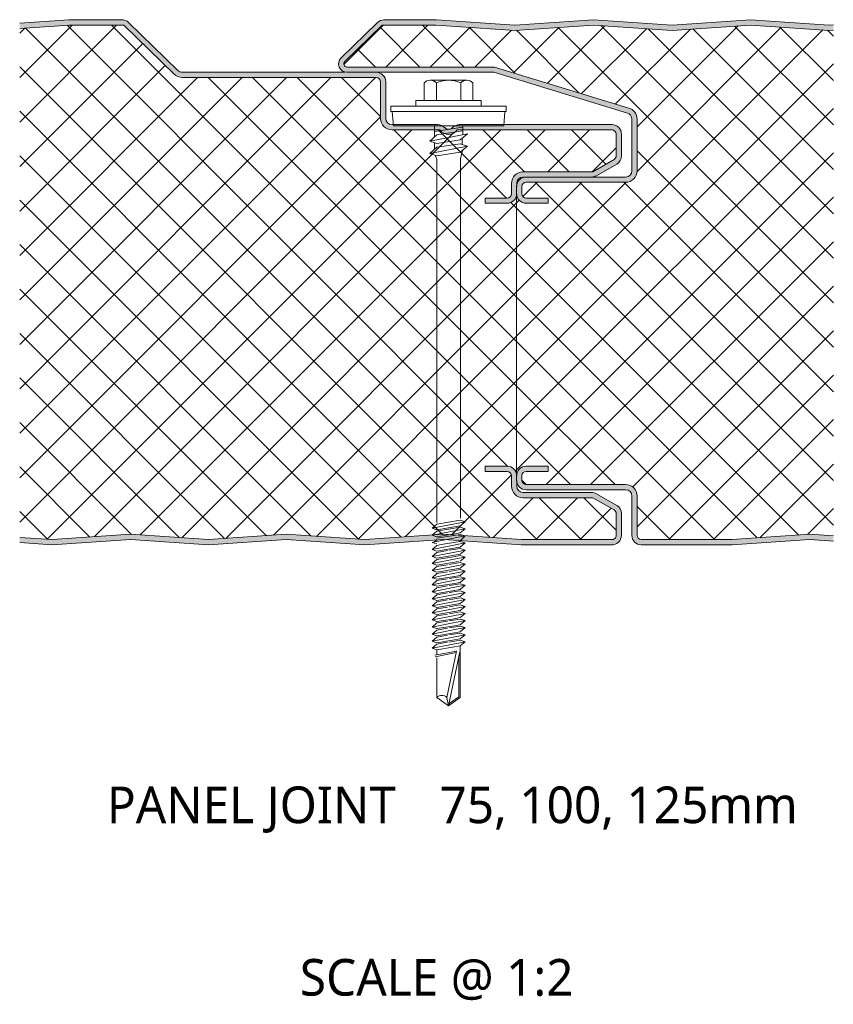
# Model space of a CAD drawing. Header units: millimetres. Extents: x 4011 to 12224, y -1824 to 4419.
# Tile 1 of 12: x 8027 to 8183, y -1824 to -1636. Entities that reach past the tile are written whole.
import ezdxf

# ---------------------------------------------------------------- set-up
doc = ezdxf.new("R2010")
doc.units = ezdxf.units.MM
doc.layers.add('A-DETL-GENF', color=92, linetype='Continuous', lineweight=13)
doc.layers.add('G-ANNO-TEXT', color=231, linetype='Continuous', lineweight=9)
doc.styles.add('Yu Gothic_2', font='Yu Gothic.ttf', dxfattribs={"height": 7})
doc.styles.add('Yu Gothic_B', font='Yu Gothic.ttf', dxfattribs={"height": 7})
pattern_1 = [(45, (-3448.142, 1735.787), (-4.242641, 4.242641), []), (135, (-3448.142, 1735.787), (-4.242641, -4.242641), [])]

# ---------------------------------------------------------------- blocks, each defined once
blk = doc.blocks.new('HFX 1000 - SATINLINE - SATINLINE - HFX 1000 100mm - JOINT - SATINLINE - SATINLINE-4530869-ALL PANELS 15')
at = {"layer": 'A-DETL-GENF'}
h = blk.add_hatch(color=256, dxfattribs=at)
h.paths.add_polyline_path([(6.17, -0.01), (21.26, 0.99), (36.03, 0), (50.97, 0.99), (65.89, -0.01), (80.97, 0.99), (96.09, 0), (113.38, 0.02), (113.78, 0.14), (114.15, 0.34), (114.46, 0.63), (114.7, 1), (114.84, 1.38), (114.89, 1.8), (114.89, 5.96), (114.83, 6.42), (114.65, 6.86), (114.36, 7.23), (113.89, 7.57), (110.11, 9.75), (109.67, 9.93), (109.21, 9.99), (96.09, 9.99), (95.78, 10.04), (95.49, 10.16), (95.24, 10.35), (95.04, 10.62), (94.93, 10.88), (94.89, 11.19), (94.88, 13.22), (94.83, 13.66), (94.65, 14.09), (94.36, 14.47), (93.99, 14.75), (93.55, 14.93), (93.09, 14.99), (88.89, 14.99), (88.89, 13.99), (93.09, 13.99), (93.35, 13.94), (93.49, 13.89), (93.65, 13.76), (93.78, 13.59), (93.86, 13.4), (93.89, 13.19), (93.89, 11.19), (93.96, 10.63), (94.18, 10.09), (94.53, 9.64), (94.99, 9.29), (95.52, 9.07), (96.09, 8.99), (109.42, 8.99), (113.49, 6.65), (113.65, 6.52), (113.78, 6.36), (113.86, 6.16), (113.89, 5.84), (113.86, 1.61), (113.8, 1.43), (113.69, 1.27), (113.49, 1.11), (113.38, 1.05), (113.19, 1), (113, 1), (95.52, 1.02), (80.89, 2), (65.75, 1), (50.89, 2), (36.03, 1), (21.17, 2), (6.17, 0.99), (0, 1.41), (0, 0.41), (5.9, 0.01)])
h.paths.add_polyline_path([(93.09, 65.19), (93.55, 65.25), (93.99, 65.43), (94.36, 65.72), (94.65, 66.09), (94.83, 66.52), (94.88, 67), (94.89, 68.99), (94.95, 69.34), (95.05, 69.59), (95.24, 69.84), (95.49, 70.03), (95.78, 70.15), (96.22, 70.19), (109.21, 70.19), (109.67, 70.25), (110.11, 70.43), (113.99, 72.67), (114.36, 72.96), (114.65, 73.33), (114.83, 73.76), (114.89, 74.23), (114.89, 78.39), (114.83, 78.86), (114.65, 79.29), (114.36, 79.66), (113.99, 79.95), (113.49, 80.14), (112.93, 80.19), (83.94, 80.19), (83.54, 80.14), (83.22, 80.04), (82.93, 79.88), (82.26, 79.39), (82.03, 79.33), (81.8, 79.33), (81.57, 79.37), (81.36, 79.47), (81.16, 79.61), (80.88, 79.86), (80.56, 80.04), (80.21, 80.15), (79.84, 80.19), (71.09, 80.19), (70.78, 80.23), (70.49, 80.35), (70.24, 80.54), (70.04, 80.82), (69.93, 81.08), (69.89, 81.39), (69.89, 88.39), (69.83, 88.86), (69.65, 89.29), (69.36, 89.66), (68.99, 89.95), (68.49, 90.14), (68.09, 90.19), (31.04, 90.19), (30.73, 90.23), (30.44, 90.35), (30.2, 90.53), (20.8, 99.68), (20.5, 99.91), (20.16, 100.08), (19.8, 100.17), (18.85, 100.19), (9.41, 100.19), (0, 99.55), (0, 98.55), (9.44, 99.19), (19.88, 99.19), (29.5, 89.81), (29.95, 89.47), (30.48, 89.26), (31.04, 89.19), (68.09, 89.19), (68.29, 89.16), (68.49, 89.08), (68.65, 88.96), (68.78, 88.79), (68.86, 88.6), (68.89, 88.39), (68.89, 81.39), (68.96, 80.82), (69.18, 80.29), (69.53, 79.83), (69.99, 79.48), (70.52, 79.26), (71.09, 79.19), (80.24, 79.19), (80.56, 78.83), (80.96, 78.55), (81.41, 78.38), (81.89, 78.32), (82.37, 78.38), (82.82, 78.55), (83.22, 78.83), (83.54, 79.19), (113.09, 79.19), (113.29, 79.16), (113.49, 79.08), (113.65, 78.96), (113.78, 78.79), (113.86, 78.6), (113.89, 78.39), (113.89, 74.23), (113.86, 74.02), (113.78, 73.83), (113.65, 73.66), (113.49, 73.54), (109.42, 71.19), (96.09, 71.19), (95.52, 71.11), (94.99, 70.9), (94.53, 70.55), (94.18, 70.09), (93.96, 69.56), (93.89, 68.99), (93.89, 66.99), (93.86, 66.78), (93.78, 66.59), (93.65, 66.42), (93.49, 66.3), (93.29, 66.22), (93.09, 66.19), (88.89, 66.19), (88.89, 65.19)])
h = blk.add_hatch(color=256, dxfattribs=at)
h.paths.add_polyline_path([(135.99, 0), (136.03, 0), (150.94, 1), (155.35, 0.7), (155.35, 1.7), (150.89, 2), (135.99, 1), (118.68, 1), (118.48, 1.02), (118.28, 1.1), (118.12, 1.23), (117.99, 1.4), (117.91, 1.59), (117.88, 1.8), (117.88, 9.3), (117.81, 9.86), (117.59, 10.4), (117.24, 10.85), (116.78, 11.2), (116.25, 11.42), (115.68, 11.5), (96.68, 11.5), (96.48, 11.52), (96.28, 11.6), (96.12, 11.73), (95.99, 11.9), (95.91, 12.09), (95.88, 12.3), (95.88, 13.2), (95.91, 13.4), (96.04, 13.66), (96.12, 13.76), (96.28, 13.89), (96.48, 13.97), (96.68, 14), (100.88, 14), (100.88, 15), (96.68, 15), (96.22, 14.93), (95.78, 14.75), (95.41, 14.47), (95.13, 14.1), (94.95, 13.66), (94.88, 13.2), (94.9, 12.21), (94.95, 11.83), (95.13, 11.4), (95.41, 11.02), (95.78, 10.74), (96.22, 10.56), (96.68, 10.5), (115.68, 10.5), (116, 10.45), (116.28, 10.33), (116.53, 10.14), (116.72, 9.9), (116.84, 9.61), (116.88, 9.3), (116.88, 1.8), (116.95, 1.33), (117.13, 0.9), (117.41, 0.52), (117.78, 0.24), (118.22, 0.06), (118.68, 0), (128.16, 0)])
h.paths.add_polyline_path([(96.68, 65.19), (100.88, 65.19), (100.88, 66.19), (96.68, 66.19), (96.48, 66.22), (96.28, 66.3), (96.12, 66.42), (95.99, 66.59), (95.91, 66.78), (95.88, 66.99), (95.88, 68.39), (95.91, 68.6), (95.99, 68.79), (96.12, 68.96), (96.28, 69.08), (96.48, 69.16), (96.68, 69.19), (115.68, 69.19), (116.25, 69.26), (116.78, 69.48), (117.24, 69.83), (117.59, 70.29), (117.81, 70.82), (117.88, 71.39), (117.88, 81.26), (117.81, 81.81), (117.6, 82.33), (117.27, 82.78), (116.84, 83.13), (116.33, 83.36), (90.68, 91.19), (62.35, 91.21), (62.21, 91.26), (62.07, 91.36), (62, 91.44), (61.93, 91.56), (61.89, 91.7), (61.89, 91.86), (61.93, 92.01), (62, 92.13), (62.15, 92.3), (69.23, 99.19), (79.52, 99.19), (94.55, 98.18), (109.55, 99.19), (124.55, 98.18), (139.55, 99.19), (154.55, 98.18), (155.35, 98.24), (155.35, 99.24), (154.46, 99.19), (139.55, 100.19), (124.46, 99.19), (109.55, 100.19), (94.46, 99.19), (79.52, 100.19), (69.55, 100.19), (69.09, 100.13), (68.66, 99.96), (68.3, 99.68), (61.37, 92.94), (61.13, 92.64), (60.95, 92.22), (60.9, 91.84), (60.91, 91.55), (61.01, 91.19), (61.19, 90.86), (61.44, 90.58), (61.76, 90.37), (62.11, 90.23), (62.63, 90.19), (90.54, 90.19), (116.03, 82.41), (116.31, 82.28), (116.55, 82.09), (116.73, 81.84), (116.85, 81.56), (116.88, 81.26), (116.88, 71.39), (116.84, 71.08), (116.72, 70.79), (116.53, 70.54), (116.25, 70.34), (116, 70.23), (115.68, 70.19), (96.68, 70.19), (96.22, 70.13), (95.78, 69.95), (95.41, 69.66), (95.13, 69.29), (94.95, 68.86), (94.88, 68.39), (94.88, 66.99), (94.95, 66.52), (95.13, 66.09), (95.44, 65.7), (95.78, 65.43), (96.22, 65.25)])
h = blk.add_hatch(dxfattribs=at)
h.set_pattern_fill('FP_6', color=256, style=0, pattern_type=2)
h.set_pattern_definition(pattern_1)
h.paths.add_polyline_path([(65.89, 0.99), (80.89, 2), (95.78, 1), (113.19, 1), (113.38, 1.05), (113.55, 1.14), (113.69, 1.27), (113.8, 1.43), (113.86, 1.61), (113.89, 1.8), (113.89, 5.96), (113.86, 6.16), (113.78, 6.36), (113.65, 6.52), (113.49, 6.65), (109.42, 8.99), (96.09, 8.99), (95.52, 9.07), (94.99, 9.29), (94.53, 9.64), (94.18, 10.09), (93.96, 10.63), (93.89, 11.19), (93.89, 13.19), (93.86, 13.4), (93.78, 13.59), (93.65, 13.76), (93.49, 13.89), (93.29, 13.97), (93.09, 13.99), (88.89, 13.99), (88.89, 14.99), (93.09, 14.99), (93.55, 14.93), (93.99, 14.75), (94.36, 14.47), (94.65, 14.09), (94.83, 13.66), (94.88, 13.22), (94.88, 66.97), (94.83, 66.52), (94.65, 66.09), (94.33, 65.7), (93.99, 65.43), (93.55, 65.25), (93.09, 65.19), (88.89, 65.19), (88.89, 66.19), (93.09, 66.19), (93.35, 66.24), (93.49, 66.3), (93.65, 66.42), (93.78, 66.59), (93.86, 66.78), (93.89, 66.99), (93.89, 68.99), (93.96, 69.56), (94.18, 70.09), (94.53, 70.55), (94.99, 70.9), (95.52, 71.11), (96.09, 71.19), (109.42, 71.19), (113.49, 73.54), (113.65, 73.66), (113.78, 73.83), (113.86, 74.02), (113.89, 74.23), (113.89, 78.39), (113.86, 78.6), (113.78, 78.79), (113.6, 79), (113.49, 79.08), (113.29, 79.16), (113.09, 79.19), (83.54, 79.19), (83.22, 78.83), (82.82, 78.55), (82.37, 78.38), (81.89, 78.32), (81.41, 78.38), (80.96, 78.55), (80.56, 78.83), (80.24, 79.19), (71.09, 79.19), (70.52, 79.26), (69.99, 79.48), (69.53, 79.83), (69.18, 80.29), (68.96, 80.82), (68.89, 81.39), (68.89, 88.39), (68.86, 88.6), (68.78, 88.79), (68.65, 88.96), (68.49, 89.08), (68.29, 89.16), (68.09, 89.19), (31.04, 89.19), (30.48, 89.26), (29.95, 89.47), (29.5, 89.81), (19.88, 99.19), (9.44, 99.19), (0, 98.55), (0, 1.41), (6.17, 0.99), (21.17, 2), (36.03, 1), (50.89, 2)])
h = blk.add_hatch(dxfattribs=at)
h.set_pattern_fill('FP_6', color=256, style=0, pattern_type=2)
h.set_pattern_definition(pattern_1)
h.paths.add_polyline_path([(128.16, 1), (135.99, 1), (150.89, 2), (155.35, 1.7), (155.35, 98.24), (154.55, 98.18), (139.55, 99.19), (124.55, 98.18), (109.55, 99.19), (94.55, 98.18), (79.52, 99.19), (69.23, 99.19), (61.98, 92.11), (61.92, 91.98), (61.89, 91.84), (61.89, 91.7), (61.93, 91.56), (62, 91.44), (62.1, 91.34), (62.21, 91.26), (62.35, 91.21), (62.49, 91.19), (90.68, 91.19), (116.33, 83.36), (116.84, 83.13), (117.27, 82.78), (117.6, 82.33), (117.81, 81.81), (117.88, 81.26), (117.88, 71.39), (117.81, 70.82), (117.59, 70.29), (117.24, 69.83), (116.78, 69.48), (116.25, 69.26), (115.68, 69.19), (96.68, 69.19), (96.48, 69.16), (96.28, 69.08), (96.12, 68.96), (95.99, 68.79), (95.91, 68.6), (95.88, 68.39), (95.88, 66.99), (95.91, 66.78), (95.99, 66.59), (96.12, 66.42), (96.28, 66.3), (96.48, 66.22), (96.68, 66.19), (100.88, 66.19), (100.88, 65.19), (96.68, 65.19), (96.22, 65.25), (95.78, 65.43), (95.41, 65.72), (95.13, 66.09), (94.95, 66.52), (94.88, 66.99), (94.88, 13.2), (94.95, 13.66), (95.13, 14.1), (95.41, 14.47), (95.78, 14.75), (96.22, 14.93), (96.68, 15), (100.88, 15), (100.88, 14), (96.68, 14), (96.48, 13.97), (96.28, 13.89), (96.12, 13.76), (95.99, 13.6), (95.91, 13.4), (95.88, 13.2), (95.88, 12.3), (95.91, 12.09), (95.99, 11.9), (96.12, 11.73), (96.28, 11.6), (96.48, 11.52), (96.68, 11.5), (115.68, 11.5), (116.25, 11.42), (116.78, 11.2), (117.24, 10.85), (117.59, 10.4), (117.81, 9.86), (117.88, 9.3), (117.88, 1.8), (117.91, 1.59), (117.99, 1.4), (118.12, 1.23), (118.28, 1.1), (118.48, 1.02), (118.68, 1), (119.45, 1)])
for p, q in [((9.41, 100.19), (0, 99.55)), ((19.42, 100.19), (9.41, 100.19)), ((30.2, 90.53), (20.8, 99.68)), ((68.3, 99.68), (61.37, 92.94)), ((79.55, 100.19), (69.55, 100.19)), ((94.55, 99.19), (79.55, 100.19)), ((109.55, 100.19), (94.55, 99.19)), ((124.55, 99.19), (109.55, 100.19)), ((139.55, 100.19), (124.55, 99.19)), ((154.55, 99.19), (139.55, 100.19)), ((9.44, 99.19), (0, 98.55)), ((19.88, 99.19), (9.44, 99.19)), ((29.5, 89.81), (19.88, 99.19)), ((69.23, 99.19), (62.07, 92.22)), ((79.52, 99.19), (69.23, 99.19)), ((94.55, 98.18), (79.52, 99.19)), ((109.55, 99.19), (94.55, 98.18)), ((124.55, 98.18), (109.55, 99.19)), ((139.55, 99.19), (124.55, 98.18)), ((154.55, 98.18), (139.55, 99.19)), ((155.35, 99.24), (154.55, 99.19)), ((155.35, 98.24), (154.55, 98.18)), ((62.49, 91.19), (90.68, 91.19)), ((90.68, 91.19), (116.33, 83.36)), ((62.11, 90.19), (31.04, 90.19)), ((68.09, 89.19), (31.04, 89.19)), ((62.49, 90.19), (90.54, 90.19)), ((68.89, 81.39), (68.89, 88.39)), ((69.89, 81.39), (69.89, 88.39)), ((78.4, 88.69), (85.36, 88.69)), ((90.54, 90.19), (116.03, 82.41)), ((77.24, 88.16), (77.24, 84.83)), ((79.56, 88.16), (79.56, 84.83)), ((84.2, 88.16), (84.2, 84.83)), ((86.52, 88.16), (86.52, 84.83)), ((88.13, 84.83), (75.63, 84.83)), ((75.63, 84.83), (75.63, 83.69)), ((88.13, 83.69), (88.13, 84.83)), ((92.88, 83.69), (70.88, 83.69)), ((70.88, 83.69), (70.88, 82.69)), ((92.88, 82.69), (92.88, 83.69)), ((70.88, 82.69), (92.88, 82.69)), ((71.13, 82.69), (71.36, 79.99)), ((92.41, 79.99), (92.63, 82.69)), ((116.88, 81.26), (116.88, 71.39)), ((117.88, 81.26), (117.88, 71.39)), ((79.84, 80.19), (71.09, 80.19)), ((80.24, 79.19), (71.09, 79.19)), ((92.41, 79.99), (71.36, 79.99)), ((79.19, 79.99), (79.19, 77.87)), ((84.58, 79.73), (79.19, 78.91)), ((84.58, 79.01), (79.63, 78.25)), ((113.09, 79.19), (83.54, 79.19)), ((113.09, 80.19), (83.94, 80.19)), ((84.58, 79.99), (84.58, 78.29)), ((78.28, 77.07), (85.49, 78.47)), ((79.63, 78.25), (78.28, 77.07)), ((79.63, 76.6), (78.28, 77.07)), ((84.13, 77.29), (79.63, 76.6)), ((85.49, 78.47), (84.13, 77.29)), ((84.49, 77.61), (84.49, 76.44)), ((113.89, 74.23), (113.89, 78.39)), ((114.89, 74.23), (114.89, 78.39)), ((78.28, 74.69), (85.49, 76.1)), ((79.63, 75.87), (78.28, 74.69)), ((79.19, 76.75), (79.19, 75.49)), ((84.13, 76.56), (79.63, 75.87)), ((85.49, 76.1), (84.13, 76.56)), ((84.13, 74.92), (85.49, 76.1)), ((84.15, 73.64), (84.52, 75.25)), ((78.28, 74.69), (79.63, 74.23)), ((79.32, 74.34), (79.64, 73.6)), ((79.63, 74.23), (84.13, 74.92)), ((79.64, 73.6), (79.64, 4.24)), ((84.15, 5.06), (84.15, 73.64)), ((109.42, 71.19), (113.49, 73.54)), ((110.11, 70.43), (113.99, 72.67)), ((96.09, 71.19), (109.42, 71.19)), ((96.09, 70.19), (96.68, 70.19)), ((115.68, 70.19), (96.68, 70.19)), ((93.89, 66.99), (93.89, 68.99)), ((94.88, 68.39), (94.88, 66.99)), ((94.89, 68.39), (94.89, 68.99)), ((95.88, 68.39), (95.88, 66.99)), ((115.68, 69.19), (96.68, 69.19)), ((88.89, 65.19), (88.89, 66.19)), ((88.89, 66.19), (93.09, 66.19)), ((94.88, 66.99), (94.88, 13.2)), ((96.68, 66.19), (100.88, 66.19)), ((100.88, 66.19), (100.88, 65.19)), ((93.09, 65.19), (88.89, 65.19)), ((100.88, 65.19), (96.68, 65.19)), ((88.89, 13.99), (88.89, 14.99)), ((88.89, 14.99), (93.09, 14.99)), ((93.09, 13.99), (88.89, 13.99)), ((93.89, 11.19), (93.89, 13.19)), ((94.88, 13.2), (94.88, 12.3)), ((95.88, 13.2), (95.88, 12.3)), ((96.68, 15), (100.88, 15)), ((100.88, 14), (96.68, 14)), ((100.88, 15), (100.88, 14)), ((94.89, 11.19), (94.89, 12.3)), ((96.68, 11.5), (115.68, 11.5)), ((109.21, 9.99), (96.09, 9.99)), ((96.68, 10.5), (115.68, 10.5)), ((113.99, 7.51), (110.11, 9.75)), ((109.42, 8.99), (96.09, 8.99)), ((113.49, 6.65), (109.42, 8.99)), ((116.88, 9.3), (116.88, 1.8)), ((117.88, 9.3), (117.88, 1.8)), ((113.89, 1.8), (113.89, 5.96)), ((114.89, 1.8), (114.89, 5.96)), ((78.73, 3.15), (85.03, 4.38)), ((79.63, 3.93), (78.73, 3.15)), ((79.63, 3.93), (84.13, 4.69)), ((85.03, 4.38), (84.13, 4.69)), ((85.03, 4.38), (84.13, 3.6)), ((6.17, 0.99), (21.17, 2)), ((21.17, 2), (36.03, 1)), ((36.03, 1), (50.89, 2)), ((50.89, 2), (65.89, 0.99)), ((65.89, 0.99), (80.89, 2)), ((78.73, 3.15), (79.63, 2.84)), ((78.73, 1.81), (85.03, 3.03)), ((79.63, 2.59), (78.73, 1.81)), ((79.63, 2.84), (84.13, 3.6)), ((84.13, 3.34), (79.63, 2.59)), ((84.13, 2.25), (79.63, 1.5)), ((84.13, 1.99), (79.63, 1.24)), ((80.89, 2), (95.78, 1)), ((85.03, 3.03), (84.13, 3.34)), ((85.03, 3.03), (84.13, 2.25)), ((85.03, 1.68), (84.13, 1.99)), ((135.99, 1), (150.89, 2)), ((150.89, 2), (155.35, 1.7)), ((0, 1.41), (6.17, 0.99)), ((0, 0.41), (6.17, -0.01)), ((6.17, -0.01), (21.17, 1)), ((21.17, 1), (36.03, 0)), ((36.03, 0), (50.89, 1)), ((50.89, 1), (65.89, -0.01)), ((65.89, -0.01), (80.89, 1)), ((78.73, 1.81), (79.63, 1.5)), ((78.73, 0.46), (79.84, 0.67)), ((78.73, 0.46), (79.63, 0.15)), ((79.12, 0.53), (79.72, 1)), ((79.63, -0.11), (80.49, 0.04)), ((79.64, 0.64), (85.03, 1.68)), ((80.49, 0.04), (84.13, 0.65)), ((80.89, 1), (95.75, 0)), ((85.03, 0.34), (80.98, -0.45)), ((85.03, 0.34), (83.9, 0.72)), ((85.03, 1.68), (83.96, 0.62)), ((85.03, 0.34), (84.13, -0.44)), ((95.75, 0), (112.96, 0)), ((95.78, 1), (113, 1)), ((118.68, 1), (135.99, 1)), ((136.03, 0), (150.89, 1)), ((150.89, 1), (155.35, 0.7)), ((79.63, -0.11), (78.73, -0.89)), ((80.98, -0.45), (78.73, -0.89)), ((78.73, -0.89), (79.63, -1.2)), ((79.63, -1.45), (78.73, -2.23)), ((78.73, -2.23), (82.13, -1.57)), ((79.63, -1.2), (81.43, -0.9)), ((81.66, -1.11), (79.63, -1.45)), ((81.43, -0.9), (84.13, -0.44)), ((84.13, -0.7), (81.98, -1.06)), ((82.13, -1.57), (85.03, -1.01)), ((84.13, -1.79), (82.61, -2.05)), ((85.03, -1.01), (84.13, -0.7)), ((85.03, -1.01), (84.13, -1.79)), ((118.68, 0), (136.03, 0)), ((78.73, -2.23), (79.63, -2.54)), ((78.73, -3.58), (83.27, -2.7)), ((79.63, -2.8), (78.73, -3.58)), ((78.73, -3.58), (79.63, -3.89)), ((82.61, -2.05), (79.63, -2.54)), ((82.83, -2.27), (79.63, -2.8)), ((79.63, -3.89), (83.78, -3.2)), ((84.13, -3.39), (81.98, -3.75)), ((82.13, -4.27), (85.03, -3.7)), ((84.13, -2.05), (82.83, -2.27)), ((83.27, -2.7), (85.03, -2.36)), ((85.03, -2.36), (84.1, -3.14)), ((85.03, -2.36), (84.13, -2.05)), ((85.03, -3.7), (84.13, -3.39)), ((85.03, -3.7), (84.13, -4.48)), ((79.63, -4.15), (78.73, -4.93)), ((78.73, -4.93), (82.13, -4.27)), ((78.73, -4.93), (79.63, -5.24)), ((79.63, -5.5), (78.73, -6.28)), ((78.73, -6.28), (82.13, -5.62)), ((81.66, -3.81), (79.63, -4.15)), ((82.61, -4.74), (79.63, -5.24)), ((81.66, -5.16), (79.63, -5.5)), ((84.13, -4.75), (81.98, -5.11)), ((82.13, -5.62), (85.03, -5.06)), ((84.13, -4.48), (82.61, -4.74)), ((85.03, -5.06), (84.13, -4.75)), ((85.03, -5.06), (84.13, -5.84)), ((78.73, -6.28), (79.63, -6.59)), ((79.63, -6.84), (78.73, -7.62)), ((78.73, -7.62), (82.13, -6.96)), ((82.61, -6.09), (79.63, -6.59)), ((81.66, -6.5), (79.63, -6.84)), ((82.61, -7.43), (79.63, -7.93)), ((84.13, -6.09), (81.98, -6.45)), ((84.13, -7.43), (81.98, -7.79)), ((82.13, -6.96), (85.03, -6.4)), ((84.13, -5.84), (82.61, -6.09)), ((84.13, -7.18), (82.61, -7.43)), ((85.03, -6.4), (84.13, -6.09)), ((85.03, -6.4), (84.13, -7.18)), ((85.03, -7.74), (84.13, -7.43)), ((78.73, -7.62), (79.63, -7.93)), ((79.63, -8.19), (78.73, -8.97)), ((78.73, -8.97), (82.13, -8.31)), ((78.73, -8.97), (79.63, -9.28)), ((81.66, -7.85), (79.63, -8.19)), ((82.61, -8.78), (79.63, -9.28)), ((81.66, -9.19), (79.63, -9.53)), ((84.13, -8.78), (81.98, -9.14)), ((82.13, -8.31), (85.03, -7.74)), ((82.13, -9.66), (85.03, -9.09)), ((84.13, -8.52), (82.61, -8.78)), ((85.03, -7.74), (84.13, -8.52)), ((85.03, -9.09), (84.13, -8.78)), ((85.03, -9.09), (84.13, -9.87)), ((79.63, -9.53), (78.73, -10.31)), ((78.73, -10.31), (82.13, -9.66)), ((78.73, -10.31), (79.63, -10.62)), ((79.63, -10.88), (78.73, -11.66)), ((78.73, -11.66), (82.13, -11)), ((82.61, -10.13), (79.63, -10.62)), ((81.66, -10.54), (79.63, -10.88)), ((84.13, -10.13), (81.98, -10.49)), ((82.13, -11), (85.03, -10.44)), ((84.13, -9.87), (82.61, -10.13)), ((84.13, -11.22), (82.61, -11.47)), ((85.03, -10.44), (84.13, -10.13)), ((85.03, -10.44), (84.13, -11.22)), ((78.73, -11.66), (79.63, -11.97)), ((79.63, -12.23), (78.73, -13.01)), ((78.73, -13.01), (82.13, -12.35)), ((78.73, -13.01), (79.63, -13.32)), ((82.61, -11.47), (79.63, -11.97)), ((81.66, -11.89), (79.63, -12.23)), ((82.61, -12.82), (79.63, -13.32)), ((84.13, -11.47), (81.98, -11.83)), ((84.13, -12.82), (81.98, -13.18)), ((82.13, -12.35), (85.03, -11.78)), ((82.13, -13.7), (85.03, -13.13)), ((84.13, -12.57), (82.61, -12.82)), ((85.03, -11.78), (84.13, -11.47)), ((85.03, -11.78), (84.13, -12.57)), ((85.03, -13.13), (84.13, -12.82)), ((85.03, -13.13), (84.13, -13.91)), ((79.63, -13.57), (78.73, -14.35)), ((78.73, -14.35), (82.13, -13.7)), ((78.73, -14.35), (79.63, -14.66)), ((79.63, -14.92), (78.73, -15.7)), ((81.66, -13.23), (79.63, -13.57)), ((82.61, -14.17), (79.63, -14.66)), ((81.66, -14.58), (79.63, -14.92)), ((84.13, -14.17), (81.98, -14.53)), ((82.13, -15.04), (85.03, -14.48)), ((84.13, -13.91), (82.61, -14.17)), ((85.03, -14.48), (84.13, -14.17)), ((85.03, -14.48), (84.13, -15.26)), ((78.73, -15.7), (82.13, -15.04)), ((78.73, -15.7), (79.63, -16.01)), ((79.63, -16.27), (78.73, -17.05)), ((78.73, -17.05), (82.13, -16.39)), ((82.61, -15.51), (79.63, -16.01)), ((81.66, -15.93), (79.63, -16.27)), ((82.61, -16.86), (79.63, -17.36)), ((84.13, -15.51), (81.98, -15.87)), ((84.13, -16.86), (81.98, -17.22)), ((82.13, -16.39), (85.03, -15.82)), ((84.13, -15.26), (82.61, -15.51)), ((84.13, -16.61), (82.61, -16.86)), ((85.03, -15.82), (84.13, -15.51)), ((85.03, -15.82), (84.13, -16.61)), ((85.03, -17.17), (84.13, -16.86)), ((78.73, -17.05), (79.63, -17.36)), ((79.63, -17.61), (78.73, -18.39)), ((78.73, -18.39), (82.13, -17.74)), ((78.73, -18.39), (79.63, -18.7)), ((81.66, -17.27), (79.63, -17.61)), ((82.61, -18.21), (79.63, -18.7)), ((81.66, -18.62), (79.63, -18.96)), ((84.13, -18.21), (81.98, -18.57)), ((82.13, -17.74), (85.03, -17.17)), ((82.13, -19.08), (85.03, -18.52)), ((84.13, -17.95), (82.61, -18.21)), ((85.03, -17.17), (84.13, -17.95)), ((85.03, -18.52), (84.13, -18.21)), ((85.03, -18.52), (84.13, -19.3)), ((79.63, -18.96), (78.73, -19.74)), ((78.73, -19.74), (82.13, -19.08)), ((78.73, -19.74), (79.63, -20.05)), ((83.37, -20.32), (79.24, -21.05)), ((79.3, -21.37), (83.31, -20.59)), ((82.61, -19.55), (79.63, -20.05)), ((79.63, -20.05), (79.63, -20.98)), ((81.54, -29.13), (83.37, -20.32)), ((84.01, -20.45), (81.88, -30.71)), ((84.13, -19.3), (82.61, -19.55)), ((84.13, -29.13), (84.13, -19.3)), ((79.63, -21.57), (79.63, -29.13)), ((83.87, -21.14), (83.87, -29)), ((79.63, -29.13), (81.88, -30.71)), ((81.88, -30.71), (81.54, -29.13)), ((81.88, -30.71), (84.13, -29.13)), ((83.87, -29), (81.96, -30.33))]:
    blk.add_line(p, q, dxfattribs=at)
for centre, radius, start, end in [((19.55, 98.39), 1.8, 45.7585, 94.1532), ((69.55, 98.39), 1.8, 90, 134.2415), ((62.49, 91.79), 1.6, 134.2415, 270), ((62.49, 91.79), 0.6, 134.2415, 270), ((31.04, 91.39), 1.2, 225.7585, 270), ((31.04, 91.39), 2.2, 225.7585, 270), ((68.09, 88.39), 1.8, 0, 90), ((68.09, 88.39), 0.8, 0, 90), ((78.4, 87.14), 1.54, 41.3319, 138.6681), ((81.88, 83.29), 5.39, 64.5175, 115.4825), ((85.36, 87.14), 1.54, 41.3319, 138.6681), ((115.68, 81.26), 2.2, 0, 73.0233), ((71.09, 81.39), 2.2, 180, 270), ((71.09, 81.39), 1.2, 180, 270), ((115.68, 81.26), 1.2, 360, 73.0233), ((79.84, 78.39), 1.8, 42.6538, 90), ((81.89, 80.32), 2, 214.5, 325.5), ((81.89, 80.32), 1, 224.5435, 318.7886), ((83.94, 78.39), 1.8, 90, 135.4806), ((113.09, 78.39), 1.8, 0, 90), ((113.09, 78.39), 0.8, 360, 90), ((113.09, 74.23), 0.8, 300, 360), ((113.09, 74.23), 1.8, 300, 360), ((96.09, 68.99), 2.2, 90, 180), ((96.68, 68.39), 1.8, 90, 180), ((96.09, 68.99), 1.2, 90, 180), ((109.21, 71.99), 1.8, 270, 300), ((115.68, 71.39), 1.2, 270, 0), ((115.68, 71.39), 2.2, 270, 0), ((96.68, 68.39), 0.8, 90, 180), ((93.09, 66.99), 1.8, 270, 360), ((93.09, 66.99), 0.8, 270, 360), ((96.68, 66.99), 1.8, 180, 270), ((96.68, 66.99), 0.8, 180, 270), ((93.09, 13.19), 1.8, 0.0248, 90), ((93.09, 13.19), 0.8, 0, 90), ((96.68, 13.2), 1.8, 90, 180), ((96.68, 13.2), 0.8, 90, 180), ((96.68, 12.3), 1.8, 180, 270), ((96.68, 12.3), 0.8, 180, 270), ((115.68, 9.3), 2.2, 0, 90), ((96.09, 11.19), 2.2, 180, 270), ((96.09, 11.19), 1.2, 180, 270), ((109.21, 8.19), 1.8, 60, 90), ((115.68, 9.3), 1.2, 360, 90), ((113.09, 5.96), 0.8, 0, 60), ((113.09, 5.96), 1.8, 0, 60), ((113.09, 1.8), 1.8, 265.8468, 360), ((113.09, 1.8), 0.8, 263.7686, 360), ((118.68, 1.8), 1.8, 180, 270), ((118.68, 1.8), 0.8, 180, 270), ((80.59, -30.17), 1.41, 47.2756, 132.7244)]:
    blk.add_arc(centre, radius, start, end, dxfattribs=at)

msp = doc.modelspace()

# ---------------------------------------------------------------- block references
at = {"layer": 'A-DETL-GENF'}
msp.add_blockref('HFX 1000 - SATINLINE - SATINLINE - HFX 1000 100mm - JOINT - SATINLINE - SATINLINE-4530869-ALL PANELS 15', (8027.17, -1735.79), dxfattribs=at)

# ---------------------------------------------------------------- texts
at = {"layer": 'G-ANNO-TEXT', "color": 7, "char_height": 7, "attachment_point": 1, "bg_fill": 3, "box_fill_scale": 1.25, "bg_fill_color": 9, "bg_fill_true_color": 13158600, "bg_fill_transparency": 0}
for s, insert, width, style in [('PANEL JOINT ', (8043.82, -1781.93), 76.962, 'Yu Gothic_B'), ('75, 100, 125mm', (8107.32, -1781.93), 79.8481, 'Yu Gothic_2'), ('SCALE @ 1:2', (8080.66, -1814.85), 66.5401, 'Yu Gothic_2')]:
    msp.add_mtext(s, dxfattribs=dict(at, insert=insert, width=width, style=style))

doc.saveas('drawing.dxf')
